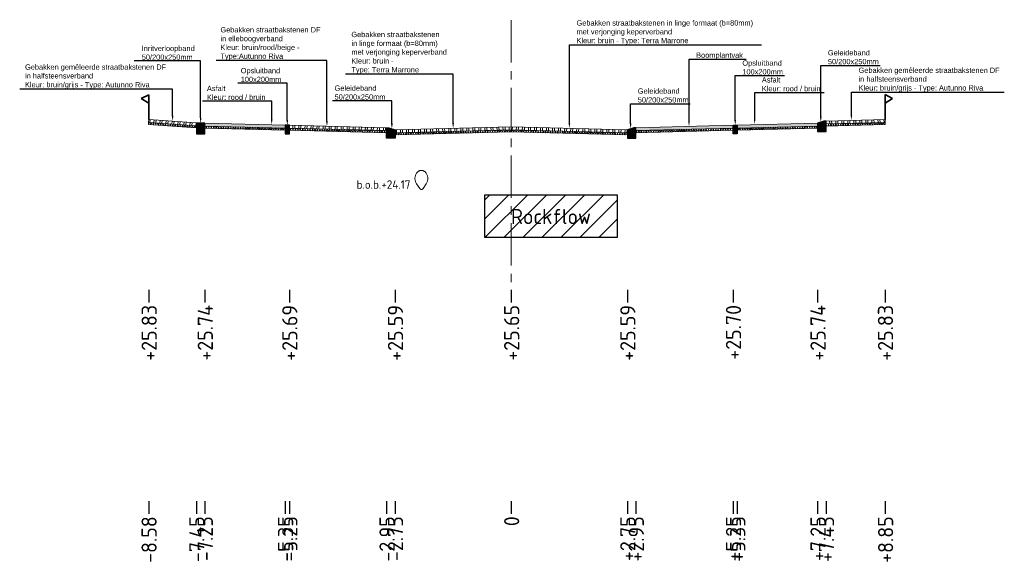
# Model space of a CAD drawing. Header units: metres. Extents: x 198530 to 198748, y 355169 to 355318.
# Tile 11 of 37: x 198532 to 198555, y 355259 to 355272. Entities that reach past the tile are written whole.
import ezdxf
from ezdxf import colors
from ezdxf.entities.mleader import LeaderData, LeaderLine
from ezdxf.math import Vec2, Vec3

# ---------------------------------------------------------------- set-up
doc = ezdxf.new("R2010")
doc.units = ezdxf.units.M
doc.linetypes.add('AM-AS', pattern=[16, 10, -2, 2, -2])
doc.linetypes.add('RI-GWA', pattern=[18.45, 6, -1.8, 1.75, -1.8, 1.75, -1.8, 1.75, -1.8])
doc.layers.get('Defpoints').update_dxf_attribs({"lineweight": 25})
for name, color, linetype, lineweight in [('B-WE-RI-GWA-BESTAANDE RIOLERING', 252, 'RI-GWA', 18), ('C3D-LABELS', 7, 'Continuous', 25), ('N-WE-AM-AS-G', 10, 'AM-AS', 18), ('N-WE-VH-VERHARDING_FUNDERING-G', 7, 'Continuous', 35), ('X-XX-AL-T25', 7, 'Continuous', 25)]:
    doc.layers.add(name, color=color, linetype=linetype, lineweight=lineweight)
doc.layers.add('N-WE-AL-DETAIL-G', color=7, linetype='Continuous')
doc.layers.add('N-WE-VH-ROCKFLOW-G', color=10, linetype='Continuous')
doc.styles.add('NLCS-ISO', font='NLCS-ISO.ttf')
doc.styles.add('NLCS-ISO-M200-T25', font='NLCS-ISO.ttf', dxfattribs={"height": 0.5})
doc.styles.add('NLCS-ISO-M50-T25', font='NLCS-ISO.ttf', dxfattribs={"height": 0.125})
pattern_1 = [(60, (-3613.88653, -302.51122), (-0.0433012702, 0.025), []), (120, (-3613.88653, -302.51122), (-0.0433012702, -0.025), [])]

# ---------------------------------------------------------------- blocks, each defined once
blk = doc.blocks.new('Geleideband_5-20x25')
at = {"layer": 'N-WE-AL-DETAIL-G'}
h = blk.add_hatch(color=252, dxfattribs=at)
h.dxf.hatch_style = 1
h.paths.add_polyline_path([(0.2, -0.25), (0, -0.25), (0, 0), (0.05, 0), (0.2, -0.05)])
blk.add_lwpolyline([(0.2, -0.25), (0, -0.25), (0, 0), (0.05, 0), (0.2, -0.05)], close=True)
blk = doc.blocks.new('Opsluitband_100x200')
at = {"layer": 'N-WE-AL-DETAIL-G'}
h = blk.add_hatch(color=252, dxfattribs=at)
h.dxf.hatch_style = 1
h.paths.add_polyline_path([(0.1, 0), (0, 0), (0, -0.2), (0.1, -0.2)])
blk.add_lwpolyline([(0, -0.2), (0, 0), (0.1, 0), (0.1, -0.2)], close=True)
blk = doc.blocks.new('Inritverloopband_20x25')
at = {"layer": 'N-WE-AL-DETAIL-G'}
h = blk.add_hatch(color=252, dxfattribs=at)
h.dxf.hatch_style = 1
h.paths.add_polyline_path([(0.2, -0.25), (0, -0.25), (0, 0), (0.2, 0)])
blk.add_lwpolyline([(0.2, -0.25), (0, -0.25), (0, 0), (0.2, 0)], close=True)
blk.add_lwpolyline([(0.2, 0), (0.2, 0.01)])
blk = doc.blocks.new('*U12')
at = {"lineweight": 9}
h = blk.add_hatch(dxfattribs=at)
h.set_pattern_fill('ANSI32', color=252, scale=0.015, angle=47)
h.paths.add_polyline_path([(0, 0), (-2.75, -0.069), (-2.749, -0.139), (0.001, -0.07)])
h = blk.add_hatch(dxfattribs=at)
h.set_pattern_fill('AVH-ASFALT', color=252, scale=0.05, pattern_type=2)
h.set_pattern_definition(pattern_1)
h.paths.add_polyline_path([(0.001, -0.07), (-2.749, -0.139), (-2.749, -0.189), (0.001, -0.12)])
for points in [[(0.001, -0.12), (-2.749, -0.189), (-2.75, -0.069), (0, 0)], [(0.001, -0.07), (-2.749, -0.139)]]:
    blk.add_lwpolyline(points, dxfattribs=at)
at = {"layer": 'Defpoints', "color": 6, "lineweight": 9}
for points in [[(0, 0), (-2.75, -0.069), (-2.749, -0.139), (0.001, -0.07)], [(0.001, -0.07), (-2.749, -0.139), (-2.749, -0.189), (0.001, -0.12)]]:
    blk.add_lwpolyline(points, close=True, dxfattribs=at)
blk = doc.blocks.new('*U14')
at = {"lineweight": 9}
h = blk.add_hatch(dxfattribs=at)
h.set_pattern_fill('ANSI32', color=252, scale=0.015, angle=47)
h.paths.add_polyline_path([(0, 0), (-2.75, -0.069), (-2.749, -0.139), (0.001, -0.07)])
h = blk.add_hatch(dxfattribs=at)
h.set_pattern_fill('AVH-ASFALT', color=252, scale=0.05, pattern_type=2)
h.set_pattern_definition(pattern_1)
h.paths.add_polyline_path([(0.001, -0.07), (-2.749, -0.139), (-2.749, -0.189), (0.001, -0.12)])
for points in [[(0.001, -0.12), (-2.749, -0.189), (-2.75, -0.069), (0, 0)], [(0.001, -0.07), (-2.749, -0.139)]]:
    blk.add_lwpolyline(points, dxfattribs=at)
at = {"layer": 'Defpoints', "color": 6, "lineweight": 9}
for points in [[(0, 0), (-2.75, -0.069), (-2.749, -0.139), (0.001, -0.07)], [(0.001, -0.07), (-2.749, -0.139), (-2.749, -0.189), (0.001, -0.12)]]:
    blk.add_lwpolyline(points, close=True, dxfattribs=at)
blk = doc.blocks.new('*U13')
at = {"lineweight": 9}
h = blk.add_hatch(dxfattribs=at)
h.set_pattern_fill('ANSI32', color=252, scale=0.015, angle=47)
h.paths.add_polyline_path([(0, 0), (-2.3, -0.057), (-2.299, -0.127), (0.001, -0.07)])
h = blk.add_hatch(dxfattribs=at)
h.set_pattern_fill('AVH-ASFALT', color=252, scale=0.05, pattern_type=2)
h.set_pattern_definition(pattern_1)
h.paths.add_polyline_path([(0.001, -0.07), (-2.299, -0.127), (-2.299, -0.177), (0.001, -0.12)])
for points in [[(0.001, -0.12), (-2.299, -0.177), (-2.3, -0.057), (0, 0)], [(0.001, -0.07), (-2.299, -0.127)]]:
    blk.add_lwpolyline(points, dxfattribs=at)
at = {"layer": 'Defpoints', "color": 6, "lineweight": 9}
for points in [[(0, 0), (-2.3, -0.057), (-2.299, -0.127), (0.001, -0.07)], [(0.001, -0.07), (-2.299, -0.127), (-2.299, -0.177), (0.001, -0.12)]]:
    blk.add_lwpolyline(points, close=True, dxfattribs=at)
blk = doc.blocks.new('*U15')
at = {"lineweight": 9}
h = blk.add_hatch(dxfattribs=at)
h.set_pattern_fill('ANSI32', color=252, scale=0.015, angle=47)
h.paths.add_polyline_path([(0, 0), (-1.13, -0.028), (-1.129, -0.098), (0.001, -0.07)])
h = blk.add_hatch(dxfattribs=at)
h.set_pattern_fill('AVH-ASFALT', color=252, scale=0.05, pattern_type=2)
h.set_pattern_definition(pattern_1)
h.paths.add_polyline_path([(0.001, -0.07), (-1.129, -0.098), (-1.129, -0.148), (0.001, -0.12)])
for points in [[(0.001, -0.12), (-1.129, -0.148), (-1.13, -0.028), (0, 0)], [(0.001, -0.07), (-1.129, -0.098)]]:
    blk.add_lwpolyline(points, dxfattribs=at)
at = {"layer": 'Defpoints', "color": 6, "lineweight": 9}
for points in [[(0, 0), (-1.13, -0.028), (-1.129, -0.098), (0.001, -0.07)], [(0.001, -0.07), (-1.129, -0.098), (-1.129, -0.148), (0.001, -0.12)]]:
    blk.add_lwpolyline(points, close=True, dxfattribs=at)
blk = doc.blocks.new('*U103')
at = {"lineweight": 9}
h = blk.add_hatch(color=252, dxfattribs=at)
h.dxf.hatch_style = 1
h.paths.add_polyline_path([(0, 0), (-1.9, -0.048), (-1.899, -0.117), (0.001, -0.07)])
h = blk.add_hatch(dxfattribs=at)
h.set_pattern_fill('AVH-ASFALT', color=252, scale=0.05, pattern_type=2)
h.set_pattern_definition(pattern_1)
h.paths.add_polyline_path([(0.001, -0.07), (-1.899, -0.117), (-1.899, -0.167), (0.001, -0.12)])
for points in [[(0.001, -0.12), (-1.899, -0.167), (-1.9, -0.048), (0, 0)], [(0.001, -0.07), (-1.899, -0.117)]]:
    blk.add_lwpolyline(points, dxfattribs=at)
at = {"layer": 'Defpoints', "color": 6, "lineweight": 9}
for points in [[(0, 0), (-1.9, -0.048), (-1.899, -0.117), (0.001, -0.07)], [(0.001, -0.07), (-1.899, -0.117), (-1.899, -0.167), (0.001, -0.12)]]:
    blk.add_lwpolyline(points, close=True, dxfattribs=at)
blk = doc.blocks.new('*U16')
at = {"lineweight": 9}
h = blk.add_hatch(dxfattribs=at)
h.set_pattern_fill('ANSI32', color=252, scale=0.015, angle=47)
h.paths.add_polyline_path([(0, 0), (-1.396, -0.035), (-1.395, -0.105), (0.001, -0.07)])
h = blk.add_hatch(dxfattribs=at)
h.set_pattern_fill('AVH-ASFALT', color=252, scale=0.05, pattern_type=2)
h.set_pattern_definition(pattern_1)
h.paths.add_polyline_path([(0.001, -0.07), (-1.395, -0.105), (-1.395, -0.155), (0.001, -0.12)])
for points in [[(0.001, -0.12), (-1.395, -0.155), (-1.396, -0.035), (0, 0)], [(0.001, -0.07), (-1.395, -0.105)]]:
    blk.add_lwpolyline(points, dxfattribs=at)
at = {"layer": 'Defpoints', "color": 6, "lineweight": 9}
for points in [[(0, 0), (-1.396, -0.035), (-1.395, -0.105), (0.001, -0.07)], [(0.001, -0.07), (-1.395, -0.105), (-1.395, -0.155), (0.001, -0.12)]]:
    blk.add_lwpolyline(points, close=True, dxfattribs=at)
blk = doc.blocks.new('*U110')
at = {"lineweight": 9}
h = blk.add_hatch(dxfattribs=at)
h.set_pattern_fill('GRAVEL', color=252, scale=0.005)
h.paths.add_polyline_path([(0, 0), (-2.3, -0.057), (-2.299, -0.127), (0.001, -0.07)])
h = blk.add_hatch(dxfattribs=at)
h.set_pattern_fill('AVH-ASFALT', color=252, scale=0.05, pattern_type=2)
h.set_pattern_definition(pattern_1)
h.paths.add_polyline_path([(0.001, -0.07), (-2.299, -0.127), (-2.299, -0.177), (0.001, -0.12)])
for points in [[(0.001, -0.12), (-2.299, -0.177), (-2.3, -0.057), (0, 0)], [(0.001, -0.07), (-2.299, -0.127)]]:
    blk.add_lwpolyline(points, dxfattribs=at)
at = {"layer": 'Defpoints', "color": 6, "lineweight": 9}
for points in [[(0, 0), (-2.3, -0.057), (-2.299, -0.127), (0.001, -0.07)], [(0.001, -0.07), (-2.299, -0.127), (-2.299, -0.177), (0.001, -0.12)]]:
    blk.add_lwpolyline(points, close=True, dxfattribs=at)
blk = doc.blocks.new('OBJ_Grens')
at = {"layer": 'N-WE-VH-VERHARDING_FUNDERING-G'}
for p, q in [((0, 0), (0, 0.586)), ((0, 0.586), (0.179, 0.496)), ((0.179, 0.496), (0, 0.386))]:
    blk.add_line(p, q, dxfattribs=at)

msp = doc.modelspace()

# ---------------------------------------------------------------- hatches: boundary and pattern name
at = {"layer": 'N-WE-VH-ROCKFLOW-G'}
h = msp.add_hatch(dxfattribs=at)
h.set_pattern_fill('ANSI31', color=256, scale=0.1)
h.set_pattern_definition([(45, (-0.015, -22), (-0.22450640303, 0.22450640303), [])])
h.paths.add_polyline_path([(198543.125, 355267.042), (198546.275, 355267.042), (198546.275, 355268.042), (198543.125, 355268.042)])
h.paths.add_polyline_path([(198543.628, 355267.119), (198545.752, 355267.119), (198545.752, 355267.983), (198543.628, 355267.983)], flags=24)

# ---------------------------------------------------------------- linework, layer by layer
at = {"layer": 'B-WE-RI-GWA-BESTAANDE RIOLERING'}
msp.add_lwpolyline([(198541.594, 355268.195, 0.52368), (198541.674, 355268.195), (198541.749, 355268.306, 0.298001), (198541.749, 355268.556, 0.586887), (198541.519, 355268.556, 0.298001), (198541.519, 355268.306)], format="xyb", close=True, dxfattribs=at)
at = {"layer": 'C3D-LABELS', "color": 7, "linetype": 'Continuous', "lineweight": 25}
for p, q in [((198535.182, 355265.802), (198535.182, 355265.502)), ((198536.51, 355265.802), (198536.51, 355265.502)), ((198538.51, 355265.802), (198538.51, 355265.502)), ((198541.01, 355265.802), (198541.01, 355265.502)), ((198543.76, 355265.802), (198543.76, 355265.502)), ((198546.51, 355265.802), (198546.51, 355265.502)), ((198549.01, 355265.802), (198549.01, 355265.502)), ((198551.01, 355265.802), (198551.01, 355265.502)), ((198552.606, 355265.802), (198552.606, 355265.502)), ((198535.18, 355260.801), (198535.18, 355260.501)), ((198536.31, 355260.801), (198536.31, 355260.501)), ((198536.51, 355260.801), (198536.51, 355260.501)), ((198538.41, 355260.801), (198538.41, 355260.501)), ((198538.51, 355260.801), (198538.51, 355260.501)), ((198540.81, 355260.801), (198540.81, 355260.501)), ((198541.01, 355260.801), (198541.01, 355260.501)), ((198543.76, 355260.801), (198543.76, 355260.501)), ((198546.51, 355260.801), (198546.51, 355260.501)), ((198546.71, 355260.801), (198546.71, 355260.501)), ((198549.01, 355260.801), (198549.01, 355260.501)), ((198549.11, 355260.801), (198549.11, 355260.501)), ((198551.01, 355260.801), (198551.01, 355260.501)), ((198551.21, 355260.801), (198551.21, 355260.501)), ((198552.61, 355260.801), (198552.61, 355260.501))]:
    msp.add_line(p, q, dxfattribs=at)
at = {"layer": 'N-WE-AM-AS-G', "ltscale": 0.1}
msp.add_lwpolyline([(198543.76, 355272.177), (198543.76, 355265.934)], dxfattribs=at)
at = {"layer": 'N-WE-VH-ROCKFLOW-G'}
msp.add_lwpolyline([(198543.125, 355267.042), (198546.275, 355267.042), (198546.275, 355268.042), (198543.125, 355268.042)], close=True, dxfattribs=at)

# ---------------------------------------------------------------- block references
at = {"layer": 'N-WE-AL-DETAIL-G', "xscale": -1}
for name, p in [('OBJ_Grens', (198535.182, 355269.827)), ('Inritverloopband_20x25', (198536.51, 355269.743)), ('*U103', (198536.51, 355269.743)), ('Geleideband_5-20x25', (198551.21, 355269.793)), ('Opsluitband_100x200', (198538.51, 355269.693)), ('*U13', (198538.51, 355269.693)), ('*U14', (198543.76, 355269.654)), ('Geleideband_5-20x25', (198546.71, 355269.635))]:
    msp.add_blockref(name, p, dxfattribs=at)
at = {"layer": 'N-WE-AL-DETAIL-G'}
for name, p in [('OBJ_Grens', (198552.606, 355269.832)), ('*U103', (198551.01, 355269.743)), ('Geleideband_5-20x25', (198540.81, 355269.635)), ('*U12', (198543.76, 355269.654)), ('*U110', (198549.01, 355269.693)), ('Opsluitband_100x200', (198549.01, 355269.693))]:
    msp.add_blockref(name, p, dxfattribs=at)
at = {"layer": 'N-WE-AL-DETAIL-G', "xscale": -1, "rotation": 357.4541455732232}
msp.add_blockref('*U15', (198535.182, 355269.831), dxfattribs=at)
at = {"layer": 'N-WE-AL-DETAIL-G', "rotation": 0.1612127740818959}
msp.add_blockref('*U16', (198552.606, 355269.832), dxfattribs=at)

# ---------------------------------------------------------------- texts
at = {"layer": 'B-WE-RI-GWA-BESTAANDE RIOLERING', "insert": (198540.098, 355268.39), "char_height": 0.2, "attachment_point": 1, "style": 'NLCS-ISO-M200-T25'}
msp.add_mtext_dynamic_manual_height_columns('b.o.b.+24.17', width=1.70356, gutter_width=2.5, heights=[0.543], dxfattribs=at)
at = {"layer": 'C3D-LABELS', "color": 7, "linetype": 'Continuous', "lineweight": 25, "char_height": 0.36, "attachment_point": 6, "rotation": 90, "style": 'NLCS-ISO'}
for s, insert in [('+25.83', (198535.192, 355265.441)), ('+25.74', (198536.52, 355265.441)), ('+25.69', (198538.52, 355265.441)), ('+25.59', (198541.02, 355265.441)), ('+25.65', (198543.77, 355265.441)), ('+25.59', (198546.52, 355265.441)), ('+25.70', (198549.02, 355265.441)), ('+25.74', (198551.02, 355265.441)), ('+25.83', (198552.616, 355265.441)), ('-8.58', (198535.19, 355260.44)), ('-7.45', (198536.32, 355260.44)), ('-7.25', (198536.52, 355260.44)), ('-5.35', (198538.42, 355260.44)), ('-5.25', (198538.52, 355260.44)), ('-2.95', (198540.82, 355260.44)), ('-2.75', (198541.02, 355260.44)), ('0', (198543.77, 355260.44)), ('+2.75', (198546.52, 355260.44)), ('+2.95', (198546.72, 355260.44)), ('+5.25', (198549.02, 355260.44)), ('+5.35', (198549.12, 355260.44)), ('+7.25', (198551.02, 355260.44)), ('+7.45', (198551.22, 355260.44)), ('+8.85', (198552.62, 355260.44))]:
    msp.add_mtext(s, dxfattribs=dict(at, insert=insert))
at = {"layer": 'N-WE-VH-ROCKFLOW-G', "insert": (198543.754, 355267.713), "char_height": 0.36, "attachment_point": 1, "style": 'NLCS-ISO'}
msp.add_mtext('Rockflow', dxfattribs=at)

# ---------------------------------------------------------------- leaders
at = {"layer": 'X-XX-AL-T25'}
ml = msp.add_multileader_mtext('Standard', dxfattribs=at)
ml.set_content('{\\fArial|b0|i0|c0|p34;Gebakken straatbakstenen in linge formaat (b=80mm) \\Pmet verjonging keperverband\\PKleur: bruin - Type: Terra Marrone}', color=256, style='NLCS-ISO-M50-T25')
ml.set_leader_properties(color=256, linetype='ByLayer', lineweight=-1)
ml.build(insert=Vec2(0, 0))
ml.multileader.update_dxf_attribs({"text_left_attachment_type": 5, "text_right_attachment_type": 5, "dogleg_length": 0.125, "arrow_head_size": 0.125})
ctx = ml.context
ctx.base_point, ctx.char_height, ctx.arrow_head_size, ctx.landing_gap_size, ctx.plane_origin = Vec3(198545.26, 355271.596), 0.125, 0.125, 0.045, Vec3(198545.654, 355269.97)
ctx.left_attachment, ctx.right_attachment = 5, 5
notes = []
notes.append((ctx, [(0, (1, 1, 0), (198545.135, 355271.596), (1, 0), 0.125, [(0, [(198545.135, 355269.623)], 0, [])])]))
ctx.mtext.insert, ctx.mtext.flow_direction = Vec3(198545.305, 355272.177), 5
ml = msp.add_multileader_mtext('Standard', dxfattribs=at)
ml.set_content('{\\fArial|b0|i0|c0|p34;Gebakken straatbakstenen DF \\Pin elleboogverband\\PKleur: bruin/rood/beige - \\PType:Autunno Riva}', color=256, style='NLCS-ISO-M50-T25')
ml.set_leader_properties(color=256, linetype='ByLayer', lineweight=-1)
ml.build(insert=Vec2(0, 0))
ml.multileader.update_dxf_attribs({"text_left_attachment_type": 5, "text_right_attachment_type": 5, "dogleg_length": 0.125, "arrow_head_size": 0.125})
ctx = ml.context
ctx.base_point, ctx.char_height, ctx.arrow_head_size, ctx.landing_gap_size, ctx.plane_origin = Vec3(198536.833, 355271.224), 0.125, 0.125, 0.045, Vec3(198539.918, 355270.015)
ctx.left_attachment, ctx.right_attachment = 5, 5
notes.append((ctx, [(1, (1, 1, 0), (198539.399, 355271.224), (-1, 0), 0.125, [(0, [(198539.399, 355269.667)], 0, [])])]))
ctx.mtext.insert, ctx.mtext.flow_direction = Vec3(198536.878, 355272.015), 5
ml = msp.add_multileader_mtext('Standard', dxfattribs=at)
ml.set_content('{\\fArial|b0|i0|c0|p34;Gebakken straatbakstenen \\Pin linge formaat (b=80mm) \\Pmet verjonging keperverband\\PKleur: bruin - \\PType: Terra Marrone}', color=256, style='NLCS-ISO-M50-T25')
ml.set_leader_properties(color=256, linetype='ByLayer', lineweight=-1)
ml.build(insert=Vec2(0, 0))
ml.multileader.update_dxf_attribs({"text_left_attachment_type": 5, "text_right_attachment_type": 5, "dogleg_length": 0.125, "arrow_head_size": 0.125})
ctx = ml.context
ctx.base_point, ctx.char_height, ctx.arrow_head_size, ctx.landing_gap_size, ctx.plane_origin = Vec3(198539.932, 355270.904), 0.125, 0.125, 0.045, Vec3(198542.904, 355269.967)
ctx.left_attachment, ctx.right_attachment = 5, 5
notes.append((ctx, [(1, (1, 1, 0), (198542.385, 355270.904), (-1, 0), 0.125, [(0, [(198542.385, 355269.62)], 0, [])])]))
ctx.mtext.insert, ctx.mtext.width, ctx.mtext.flow_direction = Vec3(198539.977, 355271.904), 2.76837, 5
ml = msp.add_multileader_mtext('Standard', dxfattribs=at)
ml.set_content('{\\fArial|b0|i0|c0|p34;Inritverloopband \\P50/200x250mm}', color=256, style='NLCS-ISO-M50-T25')
ml.set_leader_properties(color=256, linetype='ByLayer', lineweight=-1)
ml.build(insert=Vec2(0, 0))
ml.multileader.update_dxf_attribs({"text_left_attachment_type": 5, "text_right_attachment_type": 5, "dogleg_length": 0.125, "arrow_head_size": 0.125})
ctx = ml.context
ctx.base_point, ctx.char_height, ctx.arrow_head_size, ctx.landing_gap_size, ctx.plane_origin = Vec3(198534.972, 355271.214), 0.125, 0.125, 0.045, Vec3(198536.929, 355270.09)
ctx.left_attachment, ctx.right_attachment = 5, 5
notes.append((ctx, [(1, (1, 1, 0), (198536.41, 355271.214), (-1, 0), 0.125, [(0, [(198536.41, 355269.743)], 0, [])])]))
ctx.mtext.insert, ctx.mtext.flow_direction = Vec3(198535.017, 355271.575), 5
ml = msp.add_multileader_mtext('Standard', dxfattribs=at)
ml.set_content('{\\fArial|b0|i0|c0|p34;Boomplantvak}', color=256, style='NLCS-ISO-M50-T25')
ml.set_leader_properties(color=256, linetype='ByLayer', lineweight=-1)
ml.build(insert=Vec2(0, 0))
ml.multileader.update_dxf_attribs({"text_left_attachment_type": 5, "text_right_attachment_type": 5, "dogleg_length": 0.125, "arrow_head_size": 0.125})
ctx = ml.context
ctx.base_point, ctx.char_height, ctx.arrow_head_size, ctx.landing_gap_size, ctx.plane_origin = Vec3(198548.092, 355271.254), 0.125, 0.125, 0.045, Vec3(198548.486, 355270.012)
ctx.left_attachment, ctx.right_attachment = 5, 5
notes.append((ctx, [(0, (1, 1, 0), (198547.967, 355271.254), (1, 0), 0.125, [(0, [(198547.967, 355269.664)], 0, [])])]))
ctx.mtext.insert, ctx.mtext.flow_direction = Vec3(198548.137, 355271.414), 5
ml = msp.add_multileader_mtext('Standard', dxfattribs=at)
ml.set_content('{\\fArial|b0|i0|c0|p34;Geleideband\\P50/200x250mm}', color=256, style='NLCS-ISO-M50-T25')
ml.set_leader_properties(color=256, linetype='ByLayer', lineweight=-1)
ml.build(insert=Vec2(0, 0))
ml.multileader.update_dxf_attribs({"text_left_attachment_type": 5, "text_right_attachment_type": 5, "dogleg_length": 0.125, "arrow_head_size": 0.125})
ctx = ml.context
ctx.base_point, ctx.char_height, ctx.arrow_head_size, ctx.landing_gap_size, ctx.plane_origin = Vec3(198551.21, 355271.109), 0.125, 0.125, 0.045, Vec3(198551.604, 355270.115)
ctx.left_attachment, ctx.right_attachment = 5, 5
notes.append((ctx, [(0, (1, 1, 0), (198551.085, 355271.109), (1, 0), 0.125, [(0, [(198551.085, 355269.768)], 0, [])])]))
ctx.mtext.insert, ctx.mtext.flow_direction = Vec3(198551.255, 355271.471), 5
ml = msp.add_multileader_mtext('Standard', dxfattribs=at)
ml.set_content('{\\fArial|b0|i0|c0|p34;Gebakken gemêleerde straatbakstenen DF \\Pin halfsteensverband\\PKleur: bruin/grijs - Type: Autunno Riva}', color=256, style='NLCS-ISO-M50-T25')
ml.set_leader_properties(color=256, linetype='ByLayer', lineweight=-1)
ml.build(insert=Vec2(0, 0))
ml.multileader.update_dxf_attribs({"text_left_attachment_type": 5, "text_right_attachment_type": 5, "dogleg_length": 0.125, "arrow_head_size": 0.125})
ctx = ml.context
ctx.base_point, ctx.char_height, ctx.arrow_head_size, ctx.landing_gap_size, ctx.plane_origin = Vec3(198532.209, 355270.548), 0.125, 0.125, 0.045, Vec3(198534.189, 355270.082)
ctx.left_attachment, ctx.right_attachment = 5, 5
notes.append((ctx, [(1, (1, 1, 0), (198535.746, 355270.548), (-1, 0), 0.125, [(0, [(198535.746, 355269.792)], 0, [])])]))
ctx.mtext.insert, ctx.mtext.flow_direction = Vec3(198532.254, 355271.133), 5
ml = msp.add_multileader_mtext('Standard', dxfattribs=at)
ml.set_content('{\\fArial|b0|i0|c0|p34;Opsluitband\\P100x200mm}', color=256, style='NLCS-ISO-M50-T25')
ml.set_leader_properties(color=256, linetype='ByLayer', lineweight=-1)
ml.build(insert=Vec2(0, 0))
ml.multileader.update_dxf_attribs({"text_left_attachment_type": 5, "text_right_attachment_type": 5, "dogleg_length": 0.125, "arrow_head_size": 0.125})
ctx = ml.context
ctx.base_point, ctx.char_height, ctx.arrow_head_size, ctx.landing_gap_size, ctx.plane_origin = Vec3(198549.185, 355270.867), 0.125, 0.125, 0.045, Vec3(198549.579, 355270.04)
ctx.left_attachment, ctx.right_attachment = 5, 5
notes.append((ctx, [(0, (1, 1, 0), (198549.06, 355270.867), (1, 0), 0.125, [(0, [(198549.06, 355269.693)], 0, [])])]))
ctx.mtext.insert, ctx.mtext.flow_direction = Vec3(198549.23, 355271.228), 5
ml = msp.add_multileader_mtext('Standard', dxfattribs=at)
ml.set_content('{\\fArial|b0|i0|c0|p34;Opsluitband\\P100x200mm}', color=256, style='NLCS-ISO-M50-T25')
ml.set_leader_properties(color=256, linetype='ByLayer', lineweight=-1)
ml.build(insert=Vec2(0, 0))
ml.multileader.update_dxf_attribs({"text_left_attachment_type": 5, "text_right_attachment_type": 5, "dogleg_length": 0.125, "arrow_head_size": 0.125})
ctx = ml.context
ctx.base_point, ctx.char_height, ctx.arrow_head_size, ctx.landing_gap_size, ctx.plane_origin = Vec3(198537.314, 355270.688), 0.125, 0.125, 0.045, Vec3(198538.979, 355270.04)
ctx.left_attachment, ctx.right_attachment = 5, 5
notes.append((ctx, [(1, (1, 1, 0), (198538.46, 355270.688), (-1, 0), 0.125, [(0, [(198538.46, 355269.693)], 0, [])])]))
ctx.mtext.insert, ctx.mtext.flow_direction = Vec3(198537.359, 355271.049), 5
ml = msp.add_multileader_mtext('Standard', dxfattribs=at)
ml.set_content('{\\fArial|b0|i0|c0|p34;Gebakken gemêleerde straatbakstenen DF \\Pin halfsteensverband\\PKleur: bruin/grijs - Type: Autunno Riva}', color=256, style='NLCS-ISO-M50-T25')
ml.set_leader_properties(color=256, linetype='ByLayer', lineweight=-1)
ml.build(insert=Vec2(0, 0))
ml.multileader.update_dxf_attribs({"text_left_attachment_type": 5, "text_right_attachment_type": 5, "dogleg_length": 0.125, "arrow_head_size": 0.125})
ctx = ml.context
ctx.base_point, ctx.char_height, ctx.arrow_head_size, ctx.landing_gap_size, ctx.plane_origin = Vec3(198551.935, 355270.473), 0.125, 0.125, 0.045, Vec3(198550.253, 355270.104)
ctx.left_attachment, ctx.right_attachment = 5, 5
notes.append((ctx, [(0, (1, 1, 0), (198551.81, 355270.473), (1, 0), 0.125, [(0, [(198551.81, 355269.814)], 0, [])])]))
ctx.mtext.insert, ctx.mtext.flow_direction = Vec3(198551.98, 355271.057), 5
ml = msp.add_multileader_mtext('Standard', dxfattribs=at)
ml.set_content('{\\fArial|b0|i0|c0|p34;Asfalt\\PKleur: rood / bruin}', color=256, style='NLCS-ISO-M50-T25')
ml.set_leader_properties(color=256, linetype='ByLayer', lineweight=-1)
ml.build(insert=Vec2(0, 0))
ml.multileader.update_dxf_attribs({"text_left_attachment_type": 5, "text_right_attachment_type": 5, "dogleg_length": 0.125, "arrow_head_size": 0.125})
ctx = ml.context
ctx.base_point, ctx.char_height, ctx.arrow_head_size, ctx.landing_gap_size, ctx.plane_origin = Vec3(198549.646, 355270.468), 0.125, 0.125, 0.045, Vec3(198550.04, 355270.067)
ctx.left_attachment, ctx.right_attachment = 5, 5
notes.append((ctx, [(0, (1, 1, 0), (198549.521, 355270.468), (1, 0), 0.125, [(0, [(198549.521, 355269.719)], 0, [])])]))
ctx.mtext.insert, ctx.mtext.flow_direction = Vec3(198549.691, 355270.83), 5
ml = msp.add_multileader_mtext('Standard', dxfattribs=at)
ml.set_content('{\\fArial|b0|i0|c0|p34;Asfalt\\PKleur: rood / bruin}', color=256, style='NLCS-ISO-M50-T25')
ml.set_leader_properties(color=256, linetype='ByLayer', lineweight=-1)
ml.build(insert=Vec2(0, 0))
ml.multileader.update_dxf_attribs({"text_left_attachment_type": 5, "text_right_attachment_type": 5, "dogleg_length": 0.125, "arrow_head_size": 0.125})
ctx = ml.context
ctx.base_point, ctx.char_height, ctx.arrow_head_size, ctx.landing_gap_size, ctx.plane_origin = Vec3(198536.513, 355270.264), 0.125, 0.125, 0.045, Vec3(198538.61, 355270.074)
ctx.left_attachment, ctx.right_attachment = 5, 5
notes.append((ctx, [(1, (1, 1, 0), (198538.091, 355270.264), (-1, 0), 0.125, [(0, [(198538.091, 355269.708)], 0, [])])]))
ctx.mtext.insert, ctx.mtext.flow_direction = Vec3(198536.558, 355270.627), 5
ml = msp.add_multileader_mtext('Standard', dxfattribs=at)
ml.set_content('{\\fArial|b0|i0|c0|p34;Geleideband\\P50/200x250mm}', color=256, style='NLCS-ISO-M50-T25')
ml.set_leader_properties(color=256, linetype='ByLayer', lineweight=-1)
ml.build(insert=Vec2(0, 0))
ml.multileader.update_dxf_attribs({"text_left_attachment_type": 5, "text_right_attachment_type": 5, "dogleg_length": 0.125, "arrow_head_size": 0.125})
ctx = ml.context
ctx.base_point, ctx.char_height, ctx.arrow_head_size, ctx.landing_gap_size, ctx.plane_origin = Vec3(198539.535, 355270.272), 0.125, 0.125, 0.045, Vec3(198541.454, 355269.958)
ctx.left_attachment, ctx.right_attachment = 5, 5
notes.append((ctx, [(1, (1, 1, 0), (198540.935, 355270.272), (-1, 0), 0.125, [(0, [(198540.935, 355269.61)], 0, [])])]))
ctx.mtext.insert, ctx.mtext.flow_direction = Vec3(198539.58, 355270.634), 5
ml = msp.add_multileader_mtext('Standard', dxfattribs=at)
ml.set_content('{\\fArial|b0|i0|c0|p34;Geleideband\\P50/200x250mm}', color=256, style='NLCS-ISO-M50-T25')
ml.set_leader_properties(color=256, linetype='ByLayer', lineweight=-1)
ml.build(insert=Vec2(0, 0))
ml.multileader.update_dxf_attribs({"text_left_attachment_type": 5, "text_right_attachment_type": 5, "dogleg_length": 0.125, "arrow_head_size": 0.125})
ctx = ml.context
ctx.base_point, ctx.char_height, ctx.arrow_head_size, ctx.landing_gap_size, ctx.plane_origin = Vec3(198546.71, 355270.202), 0.125, 0.125, 0.045, Vec3(198547.104, 355269.961)
ctx.left_attachment, ctx.right_attachment = 5, 5
notes.append((ctx, [(0, (1, 1, 0), (198546.585, 355270.202), (1, 0), 0.125, [(0, [(198546.585, 355269.613)], 0, [])])]))
ctx.mtext.insert, ctx.mtext.flow_direction = Vec3(198546.755, 355270.565), 5
for ctx, leaders in notes:
    for number, flags, end, landing, length, lines in leaders:
        leader = LeaderData()
        leader.index, (leader.has_last_leader_line, leader.has_dogleg_vector, leader.attachment_direction) = number, flags
        leader.last_leader_point, leader.dogleg_vector, leader.dogleg_length = Vec3(end), Vec3(landing), length
        for number, points, colour, breaks in lines:
            line = LeaderLine()
            line.index, line.vertices, line.color, line.breaks = number, Vec3.list(points), colors.encode_raw_color(colour), breaks
            leader.lines.append(line)
        ctx.leaders.append(leader)

doc.saveas('drawing.dxf')
